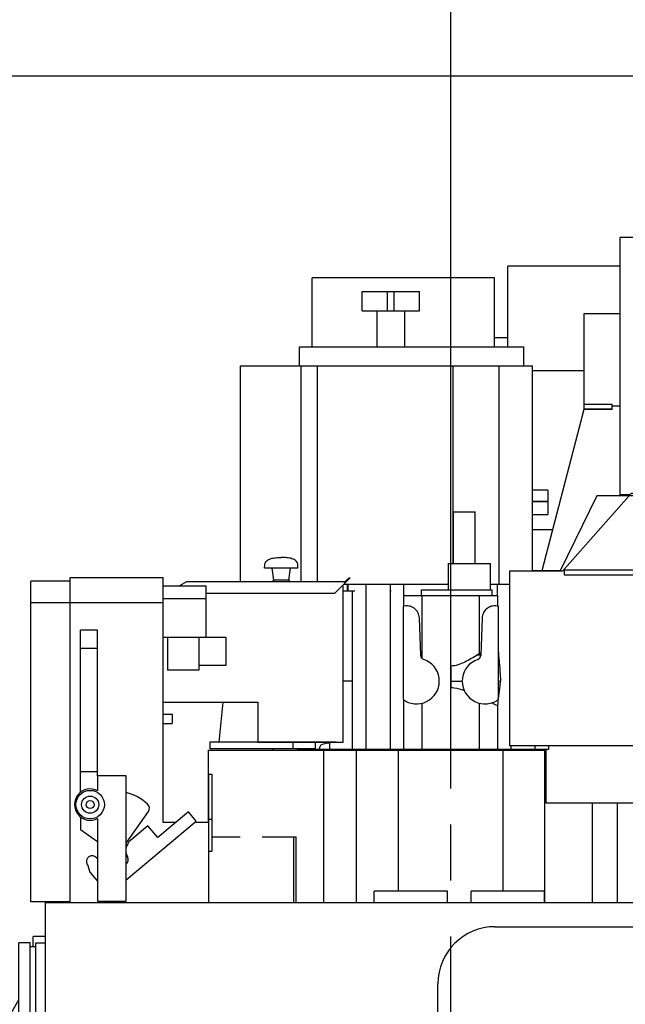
# Model space of a CAD drawing. Header units: millimetres. Extents: x 0 to 1189, y 0 to 841.
# Tile 74 of 77: x 1012 to 1065, y 658 to 744. Entities that reach past the tile are written whole.
import ezdxf
from ezdxf.enums import TextEntityAlignment as Align

# ---------------------------------------------------------------- set-up
doc = ezdxf.new("R2010")
doc.units = ezdxf.units.MM
doc.header["$LTSCALE"] = 65.395
doc.linetypes.add('CENTER', pattern=[0.6, 0.375, -0.075, 0.075, -0.075])
doc.layers.get('0').update_dxf_attribs({"linetype": 'CONTINUOUS'})
for name, color, linetype in [('1907_040000_TLKS_KS_V_ABL241', 7, 'CONTINUOUS'), ('1907_042000_TLKS_KS_TL_V_ABL264', 7, 'CONTINUOUS'), ('1907_060000_TLKS_KGS_V_ABL221', 7, 'CONTINUOUS'), ('1907_061000_TLKS_KGS_V_ABL222', 7, 'CONTINUOUS'), ('1907_116500_05_SIMPLE1_A#AF0_ABL269', 7, 'CONTINUOUS'), ('1907_116500_05_SIMPLE1_T1_A_PBL280', 7, 'CONTINUOUS'), ('1907_116500_05_SIMPLE1_T2_A_PBL270', 7, 'CONTINUOUS'), ('1907_116500_05_SIMPLE1_T2_A_PBL272', 7, 'CONTINUOUS'), ('1907_116500_05_SIMPLE1_T3_A_PBL279', 7, 'CONTINUOUS'), ('1907_210700_31_SIMPLE1_T1_X_PBL256', 7, 'CONTINUOUS'), ('1907_210700_31_SIMPLE1_X_ABL255', 7, 'CONTINUOUS'), ('1907_452000_12_SIMPLE1_A_ABL232', 7, 'CONTINUOUS'), ('1907_452000_12_SIMPLE1_T1_A_PBL233', 7, 'CONTINUOUS'), ('1907_724700_04_SIMPLE1_B_ABL277', 7, 'CONTINUOUS'), ('1907_724700_04_SIMPLE1_T1_B_PBL278', 7, 'CONTINUOUS'), ('1907_725700_05_SIMPLE1_T1_X_PBL266', 7, 'CONTINUOUS'), ('1907_725700_05_SIMPLE1_X_ABL265', 7, 'CONTINUOUS'), ('1937_000000_TLKS_MARKETING_ABL214', 7, 'CONTINUOUS'), ('1937_030000_TLKS_V_ABL215', 7, 'CONTINUOUS'), ('1937_100000_TLKS_V_ABL216', 7, 'CONTINUOUS'), ('1937_111000_12_SIMPLE1_D_ABL219', 7, 'CONTINUOUS'), ('1937_111000_12_SIMPLE1_T1_D_PBL220', 7, 'CONTINUOUS'), ('1937_111000_12_SIMPLE1_T2_D_PBL254', 7, 'CONTINUOUS'), ('1937_111200_08_SIMPLE1_T11_X_PBL621', 7, 'CONTINUOUS'), ('1937_111200_08_SIMPLE1_T12_X_PBL239', 7, 'CONTINUOUS'), ('1937_111200_08_SIMPLE1_T1_X_PBL234', 7, 'CONTINUOUS'), ('1937_111200_08_SIMPLE1_T3_X_PBL238', 7, 'CONTINUOUS'), ('1937_111200_08_SIMPLE1_T4_X_PBL230', 7, 'CONTINUOUS'), ('1937_111200_08_SIMPLE1_T5_X_PBL271', 7, 'CONTINUOUS'), ('1937_111200_08_SIMPLE1_T6_X_PBL240', 7, 'CONTINUOUS'), ('1937_111200_08_SIMPLE1_T7_X_PBL231', 7, 'CONTINUOUS'), ('1937_111200_08_SIMPLE1_T8_X_PBL235', 7, 'CONTINUOUS'), ('1937_111200_08_SIMPLE1_X_ABL229', 7, 'CONTINUOUS'), ('1937_171000_05_SIMPLE1_A_ABL236', 7, 'CONTINUOUS'), ('1937_171000_05_SIMPLE1_T1_A_PBL248', 7, 'CONTINUOUS'), ('1937_171000_05_SIMPLE1_T2_A_PBL263', 7, 'CONTINUOUS'), ('1937_171000_05_SIMPLE1_T3_A_PBL237', 7, 'CONTINUOUS'), ('1937_171000_05_SIMPLE1_T4_A_PBL257', 7, 'CONTINUOUS'), ('1937_200000_TLKS_V_ABL245', 7, 'CONTINUOUS'), ('1937_700000_TLKS_V_ABL258', 7, 'CONTINUOUS'), ('1937_722000_12_SIMPLE1_B_ABL259', 7, 'CONTINUOUS'), ('1937_722000_12_SIMPLE1_T1_B_PBL260', 7, 'CONTINUOUS'), ('left_3_VBL213', 7, 'CONTINUOUS')]:
    doc.layers.add(name, color=color, linetype=linetype)
doc.styles.get("Standard").update_dxf_attribs({"font": 'txt', "width": 0.6})
doc.dimstyles.new('DIMSTYLE_2', dxfattribs={"dimtxt": 3.5, "dimasz": 3.5, "dimexe": 1.8, "dimexo": 0, "dimgap": 0.875, "dimtad": 1, "dimdec": 0, "dimlfac": 20, "dimdsep": 46, "dimtxsty": 'Standard', "dimblk": '_FILLED', "dimblk1": '_FILLED', "dimblk2": '_FILLED', "dimcen": 0.09, "dimadec": 0, "dimazin": 0, "dimtp": 2, "dimtm": 2, "dimtfac": 1, "dimtdec": 0, "dimtofl": 0, "dimtmove": 0, "dimatfit": 3, "dimldrblk": '_FILLED', "dimfxl": 1, "dimtolj": 1, "dimarcsym": 0})
doc.dimstyles.new('DIMSTYLE_3', dxfattribs={"dimtxt": 3.5, "dimasz": 3.5, "dimexe": 1.8, "dimexo": 0, "dimgap": 0.875, "dimtad": 1, "dimdec": 0, "dimlfac": 20, "dimdsep": 46, "dimtxsty": 'Standard', "dimblk": '_FILLED', "dimblk1": '_FILLED', "dimblk2": '_FILLED', "dimcen": 0.09, "dimadec": 0, "dimazin": 0, "dimtp": 1.2, "dimtm": 1.2, "dimtfac": 1, "dimtdec": 0, "dimtofl": 0, "dimtmove": 0, "dimatfit": 3, "dimldrblk": '_FILLED', "dimfxl": 1, "dimtolj": 1, "dimarcsym": 0})
doc.dimstyles.new('DIMSTYLE_7', dxfattribs={"dimtxt": 3.5, "dimasz": 3.5, "dimexe": 1.8, "dimexo": 0, "dimgap": 0.875, "dimtad": 1, "dimdec": 0, "dimlfac": 20, "dimdsep": 46, "dimtxsty": 'Standard', "dimblk": '_FILLED', "dimblk1": '_FILLED', "dimblk2": '_FILLED', "dimcen": 0.09, "dimadec": 0, "dimazin": 0, "dimtp": 1, "dimtm": 1, "dimtfac": 1, "dimtdec": 0, "dimtofl": 0, "dimtmove": 0, "dimatfit": 3, "dimldrblk": '_FILLED', "dimfxl": 1, "dimtolj": 1, "dimarcsym": 0})

# ---------------------------------------------------------------- blocks, each defined once
blk = doc.blocks.new('_FILLED')
at = {"color": 0, "linetype": 'ByBlock'}
blk.add_solid([(0, 0), (-1, 0.167), (-1, -0.167)], dxfattribs=at)
blk = doc.blocks.new('*D11')
at = {"color": 2, "linetype": 'Continuous'}
for p, q in [((1079.875, 739.194), (976.7, 739.194)), ((978.5, 739.194), (978.5, 655.847)), ((978.5, 572.5), (978.5, 655.847)), ((1011.25, 572.5), (976.7, 572.5))]:
    blk.add_line(p, q, dxfattribs=at)
at = {"color": 2, "linetype": 'Continuous', "xscale": 3.5, "yscale": 3.5, "zscale": 3.5}
for p, rotation in [((978.5, 739.194), 90), ((978.5, 572.5), 270)]:
    blk.add_blockref('_FILLED', p, dxfattribs=dict(at, rotation=rotation))
at = {"color": 2, "linetype": 'Continuous'}
for s, width, p in [(')', 0.333333, (977.625, 660.889)), ('3334', 0.636905, (977.625, 655.847)), ('(', 0.333333, (977.625, 650.805))]:
    blk.add_text(s, height=3.5, rotation=90, dxfattribs=dict(at, width=width)).set_placement(p, align=Align.CENTER)
blk = doc.blocks.new('*D13')
at = {"color": 2, "linetype": 'Continuous'}
for p, q in [((1113.362, 739.194), (1145.986, 739.194)), ((1144.186, 739.194), (1144.186, 643.297)), ((1144.186, 547.4), (1144.186, 643.297)), ((1063.334, 547.4), (1145.986, 547.4))]:
    blk.add_line(p, q, dxfattribs=at)
at = {"color": 2, "linetype": 'Continuous', "xscale": 3.5, "yscale": 3.5, "zscale": 3.5}
for p, rotation in [((1144.186, 739.194), 90), ((1144.186, 547.4), 270)]:
    blk.add_blockref('_FILLED', p, dxfattribs=dict(at, rotation=rotation))
at = {"color": 2, "linetype": 'Continuous', "width": 0.654762}
blk.add_text('3836', height=3.5, rotation=90, dxfattribs=at).set_placement((1143.311, 643.297), align=Align.CENTER)
blk = doc.blocks.new('*D33')
at = {"color": 2, "linetype": 'Continuous'}
for p, q in [((1050, 676.75), (1050, 752.214)), ((1098.095, 744.004), (1098.095, 752.214)), ((1050, 750.414), (1074.047, 750.414)), ((1098.095, 750.414), (1074.047, 750.414))]:
    blk.add_line(p, q, dxfattribs=at)
at = {"color": 2, "linetype": 'Continuous', "xscale": 3.5, "yscale": 3.5, "zscale": 3.5, "rotation": 180}
blk.add_blockref('_FILLED', (1050, 750.414), dxfattribs=at)
at = {"color": 2, "linetype": 'Continuous', "xscale": 3.5, "yscale": 3.5, "zscale": 3.5}
blk.add_blockref('_FILLED', (1098.095, 750.414), dxfattribs=at)
at = {"color": 2, "linetype": 'Continuous', "width": 0.690476}
blk.add_text('962', height=3.5, dxfattribs=at).set_placement((1074.047, 751.289), align=Align.CENTER)
blk = doc.blocks.new('*D36')
at = {"color": 2, "linetype": 'Continuous'}
for p, q in [((1050, 697.146), (1050, 762.214)), ((1124.186, 635.07), (1124.186, 762.214)), ((1050, 760.414), (1087.093, 760.414)), ((1124.186, 760.414), (1087.093, 760.414))]:
    blk.add_line(p, q, dxfattribs=at)
at = {"color": 2, "linetype": 'Continuous', "xscale": 3.5, "yscale": 3.5, "zscale": 3.5, "rotation": 180}
blk.add_blockref('_FILLED', (1050, 760.414), dxfattribs=at)
at = {"color": 2, "linetype": 'Continuous', "xscale": 3.5, "yscale": 3.5, "zscale": 3.5}
blk.add_blockref('_FILLED', (1124.186, 760.414), dxfattribs=at)
at = {"color": 2, "linetype": 'Continuous', "width": 0.636905}
blk.add_text('1484', height=3.5, dxfattribs=at).set_placement((1087.092, 761.289), align=Align.CENTER)
blk = doc.blocks.new('1937_111000_12_SIMPLE1_T1_D_PBL220', base_point=(1049.582, 612.131))
at = {"layer": '1937_111000_12_SIMPLE1_T1_D_PBL220', "color": 2, "linetype": 'CENTER'}
blk.add_line((1050, 600), (1050, 676.75), dxfattribs=at)
at = {"layer": '1937_111000_12_SIMPLE1_T1_D_PBL220', "color": 7, "linetype": 'Continuous'}
for p, q in [((1014.5, 623.75), (1014.5, 666.75)), ((1014.5, 666.75), (1016.65, 666.75)), ((1028.8, 666.75), (1080.5, 666.75))]:
    blk.add_line(p, q, dxfattribs=at)
blk = doc.blocks.new('1937_111000_12_SIMPLE1_T2_D_PBL254', base_point=(1046.675, 673.425))
at = {"layer": '1937_111000_12_SIMPLE1_T2_D_PBL254', "color": 7, "linetype": 'Continuous'}
for p, q in [((1028.75, 680.1), (1028.75, 673.75)), ((1028.75, 680.1), (1058.35, 680.1)), ((1038.871, 666.75), (1038.871, 680.1)), ((1041.75, 666.75), (1041.75, 680.1)), ((1045.422, 667.75), (1045.422, 680.1)), ((1054.578, 667.75), (1054.578, 680.1)), ((1058.25, 666.75), (1058.25, 680.1)), ((1062.409, 666.75), (1062.409, 675.455)), ((1064.6, 666.75), (1064.6, 675.455)), ((1029.05, 672.5), (1031.551, 672.5)), ((1033.48, 672.5), (1036.451, 672.5)), ((1036.244, 666.75), (1036.244, 672.5)), ((1036.451, 666.75), (1036.451, 672.5))]:
    blk.add_line(p, q, dxfattribs=at)
blk = doc.blocks.new('1937_111000_12_SIMPLE1_D_ABL219', base_point=(1049.582, 613.806))
at = {"layer": '1937_111000_12_SIMPLE1_T1_D_PBL220'}
blk.add_blockref('1937_111000_12_SIMPLE1_T1_D_PBL220', (1049.582, 612.131), dxfattribs=at)
at = {"layer": '1937_111000_12_SIMPLE1_T2_D_PBL254'}
blk.add_blockref('1937_111000_12_SIMPLE1_T2_D_PBL254', (1046.675, 673.425), dxfattribs=at)
blk = doc.blocks.new('1937_111200_08_SIMPLE1_T4_X_PBL230', base_point=(1008.5, 594.875))
at = {"layer": '1937_111200_08_SIMPLE1_T4_X_PBL230', "color": 7, "linetype": 'Continuous'}
for p, q in [((998.5, 591.875), (998.5, 597.875)), ((1018.5, 597.875), (998.5, 597.875)), ((999.5, 597.375), (1010, 597.375)), ((1010, 596.975), (999.5, 596.975)), ((998.9, 592.375), (998.9, 596.375)), ((1010.6, 592.375), (1010.6, 596.375)), ((1011, 592.375), (1011, 596.375)), ((998.9, 592.375), (998.5, 592.375)), ((1011, 592.375), (1010.6, 592.375)), ((1018.5, 591.875), (998.5, 591.875))]:
    blk.add_line(p, q, dxfattribs=at)
for centre, radius, start, end in [((999.5, 596.375), 1, 90, 180), ((1010, 596.375), 1, 0, 90), ((999.5, 596.375), 0.6, 90, 180), ((1010, 596.375), 0.6, 0, 90)]:
    blk.add_arc(centre, radius, start, end, dxfattribs=at)
blk = doc.blocks.new('1937_111200_08_SIMPLE1_T7_X_PBL231', base_point=(1012.9, 647.45))
at = {"layer": '1937_111200_08_SIMPLE1_T7_X_PBL231', "color": 7, "linetype": 'Continuous'}
for p, q in [((1012.15, 631.7), (1012.15, 663.2)), ((1013.15, 663.2), (1012.15, 663.2)), ((1013.15, 631.7), (1013.15, 663.2)), ((1013.15, 662.9), (1013.65, 662.9)), ((1013.15, 632), (1013.65, 632)), ((1013.15, 631.7), (1012.15, 631.7))]:
    blk.add_line(p, q, dxfattribs=at)
blk = doc.blocks.new('1937_111200_08_SIMPLE1_T1_X_PBL234', base_point=(1010.803, 637.875))
at = {"layer": '1937_111200_08_SIMPLE1_T1_X_PBL234', "color": 7, "linetype": 'Continuous'}
for p, q in [((1013.4, 662.9), (1013.4, 663.75)), ((1014.5, 663.75), (1013.4, 663.75)), ((1012.15, 658.232), (1008.819, 652.462)), ((1007.844, 630.857), (1007.106, 632.885)), ((1013.4, 623.75), (1013.4, 632)), ((1009.876, 625.275), (1008.323, 629.543)), ((1013.4, 612), (1013.4, 612.25)), ((1014.5, 612), (1013.4, 612))]:
    blk.add_line(p, q, dxfattribs=at)
blk.add_arc((1028.954, 640.837), 23.25, 150, 200, dxfattribs=at)
blk = doc.blocks.new('1937_111200_08_SIMPLE1_T8_X_PBL235', base_point=(1014.075, 647.45))
at = {"layer": '1937_111200_08_SIMPLE1_T8_X_PBL235', "color": 7, "linetype": 'Continuous'}
for p, q in [((1013.65, 631.7), (1013.65, 663.2)), ((1013.65, 663.2), (1014.5, 663.2)), ((1013.65, 631.7), (1014.5, 631.7))]:
    blk.add_line(p, q, dxfattribs=at)
blk = doc.blocks.new('1937_111200_08_SIMPLE1_T3_X_PBL238', base_point=(1019, 598.5))
at = {"layer": '1937_111200_08_SIMPLE1_T3_X_PBL238', "color": 7, "linetype": 'Continuous'}
for p, q in [((1018.5, 585.25), (1018.5, 611.75)), ((1019.5, 611.75), (1018.5, 611.75)), ((1019.5, 606.001), (1019.5, 610.24)), ((1019.5, 585.25), (1018.5, 585.25))]:
    blk.add_line(p, q, dxfattribs=at)
blk = doc.blocks.new('1937_111200_08_SIMPLE1_T12_X_PBL239', base_point=(1018.325, 598.875))
at = {"layer": '1937_111200_08_SIMPLE1_T12_X_PBL239', "color": 7, "linetype": 'Continuous'}
for p, q in [((1017.2, 597.875), (1017.2, 612.25)), ((1017.5, 597.875), (1017.5, 612.25)), ((1019.45, 612.25), (1019.45, 611.75)), ((1017.2, 585.5), (1017.2, 591.875)), ((1017.5, 585.5), (1017.5, 591.875)), ((1017.5, 590.55), (1018.5, 590.55)), ((1017.5, 588.511), (1017.2, 588.511)), ((1017.5, 585.5), (1017.2, 585.5)), ((1018.5, 585.6), (1017.5, 585.6))]:
    blk.add_line(p, q, dxfattribs=at)
blk = doc.blocks.new('1937_111200_08_SIMPLE1_T6_X_PBL240', base_point=(1083.25, 601.152))
at = {"layer": '1937_111200_08_SIMPLE1_T6_X_PBL240', "color": 7, "linetype": 'Continuous'}
for p, q in [((1080.55, 602.655), (1080.55, 616.804)), ((1080.65, 615.55), (1080.55, 615.55)), ((1082.5, 603.56), (1082.5, 608.75)), ((1082.8, 608.75), (1082.8, 603.78)), ((1085.075, 608.75), (1085.075, 604.721)), ((1085.95, 608.75), (1085.95, 604.803)), ((1082.8, 606.1), (1085.075, 606.1)), ((1080.55, 585.6), (1080.55, 595.855)), ((1082.5, 585.5), (1082.5, 594.95)), ((1082.8, 594.73), (1082.8, 585.5)), ((1082.5, 591.95), (1080.55, 591.95)), ((1082.5, 590.55), (1080.55, 590.55)), ((1082.5, 585.6), (1080.55, 585.6)), ((1082.5, 585.5), (1082.8, 585.5))]:
    blk.add_line(p, q, dxfattribs=at)
blk = doc.blocks.new('1937_111200_08_SIMPLE1_T5_X_PBL271', base_point=(1063.625, 650.875))
at = {"layer": '1937_111200_08_SIMPLE1_T5_X_PBL271', "color": 7, "linetype": 'Continuous'}
for p, q in [((1053.875, 664.625), (1073.375, 664.625)), ((1048.875, 642.125), (1048.875, 659.625)), ((1078.375, 659.625), (1078.375, 642.125)), ((1073.375, 637.125), (1053.875, 637.125))]:
    blk.add_line(p, q, dxfattribs=at)
for centre, start, end in [((1053.875, 659.625), 90, 180), ((1073.375, 659.625), 0, 90), ((1053.875, 642.125), 180, 270), ((1073.375, 642.125), 270, 360)]:
    blk.add_arc(centre, 5, start, end, dxfattribs=at)
blk = doc.blocks.new('1937_111200_08_SIMPLE1_T11_X_PBL621', base_point=(1030.5, 641.25))
at = {"layer": '1937_111200_08_SIMPLE1_T11_X_PBL621', "color": 7, "linetype": 'Continuous'}
blk.add_circle((1030.5, 641.25), 8.25, dxfattribs=at)
blk = doc.blocks.new('1937_111200_08_SIMPLE1_X_ABL229', base_point=(1042.225, 624.938))
at = {"layer": '1937_111200_08_SIMPLE1_T11_X_PBL621'}
blk.add_blockref('1937_111200_08_SIMPLE1_T11_X_PBL621', (1030.5, 641.25), dxfattribs=at)
at = {"layer": '1937_111200_08_SIMPLE1_T12_X_PBL239'}
blk.add_blockref('1937_111200_08_SIMPLE1_T12_X_PBL239', (1018.325, 598.875), dxfattribs=at)
at = {"layer": '1937_111200_08_SIMPLE1_T1_X_PBL234'}
blk.add_blockref('1937_111200_08_SIMPLE1_T1_X_PBL234', (1010.803, 637.875), dxfattribs=at)
at = {"layer": '1937_111200_08_SIMPLE1_T3_X_PBL238'}
blk.add_blockref('1937_111200_08_SIMPLE1_T3_X_PBL238', (1019, 598.5), dxfattribs=at)
at = {"layer": '1937_111200_08_SIMPLE1_T4_X_PBL230'}
blk.add_blockref('1937_111200_08_SIMPLE1_T4_X_PBL230', (1008.5, 594.875), dxfattribs=at)
at = {"layer": '1937_111200_08_SIMPLE1_T5_X_PBL271'}
blk.add_blockref('1937_111200_08_SIMPLE1_T5_X_PBL271', (1063.625, 650.875), dxfattribs=at)
at = {"layer": '1937_111200_08_SIMPLE1_T6_X_PBL240'}
blk.add_blockref('1937_111200_08_SIMPLE1_T6_X_PBL240', (1083.25, 601.152), dxfattribs=at)
at = {"layer": '1937_111200_08_SIMPLE1_T7_X_PBL231'}
blk.add_blockref('1937_111200_08_SIMPLE1_T7_X_PBL231', (1012.9, 647.45), dxfattribs=at)
at = {"layer": '1937_111200_08_SIMPLE1_T8_X_PBL235'}
blk.add_blockref('1937_111200_08_SIMPLE1_T8_X_PBL235', (1014.075, 647.45), dxfattribs=at)
blk = doc.blocks.new('1937_171000_05_SIMPLE1_T3_A_PBL237', base_point=(1032.815, 687.83))
at = {"layer": '1937_171000_05_SIMPLE1_T3_A_PBL237', "color": 7, "linetype": 'Continuous'}
for p, q in [((1026.848, 694.85), (1026.241, 694.5)), ((1040.83, 694.85), (1026.848, 694.85)), ((1039.83, 693.85), (1040.83, 694.85)), ((1040.56, 680.811), (1040.56, 694.58)), ((1028.55, 693.85), (1039.83, 693.85)), ((1024.8, 684.311), (1033.085, 684.311)), ((1033.085, 684.311), (1033.085, 680.811)), ((1033.085, 680.811), (1040.56, 680.811))]:
    blk.add_line(p, q, dxfattribs=at)
blk = doc.blocks.new('1937_171000_05_SIMPLE1_T1_A_PBL248', base_point=(1027.894, 680.994))
at = {"layer": '1937_171000_05_SIMPLE1_T1_A_PBL248', "color": 7, "linetype": 'Continuous'}
for p, q in [((1040.76, 694.887), (1041.113, 695.239)), ((1041.166, 695.186), (1040.83, 694.85)), ((1041.113, 695.239), (1041.166, 695.186))]:
    blk.add_line(p, q, dxfattribs=at)
for centre, radius, start, end in [((1040.672, 694.975), 0.125, 270, 315), ((1014.75, 666.95), 0.2, 230.69319, 270), ((1015.85, 666.95), 0.2, 270, 309.30681)]:
    blk.add_arc(centre, radius, start, end, dxfattribs=at)
blk = doc.blocks.new('1937_171000_05_SIMPLE1_T4_A_PBL257', base_point=(1035.15, 695.925))
at = {"layer": '1937_171000_05_SIMPLE1_T4_A_PBL257', "color": 7, "linetype": 'Continuous'}
for p, q in [((1033.688, 696.05), (1033.699, 696.337)), ((1036.612, 696.05), (1033.688, 696.05)), ((1034.5, 695), (1034.338, 696.05)), ((1035.8, 695), (1035.963, 696.05)), ((1036.612, 696.05), (1036.601, 696.337)), ((1034.425, 694.85), (1034.443, 695)), ((1035.857, 695), (1034.443, 695)), ((1035.875, 694.85), (1035.857, 695))]:
    blk.add_line(p, q, dxfattribs=at)
for points in [[(1033.699, 696.337), (1033.702, 696.411), (1033.734, 696.55), (1033.863, 696.71), (1034.028, 696.817), (1034.289, 696.92), (1034.669, 696.986), (1034.984, 697), (1035.15, 697)], [(1036.601, 696.337), (1036.598, 696.411), (1036.566, 696.55), (1036.437, 696.71), (1036.272, 696.817), (1036.011, 696.92), (1035.631, 696.986), (1035.316, 697), (1035.15, 697)]]:
    blk.add_open_spline(points, degree=3, knots=[0, 0, 0, 0, 0.126668, 0.235274, 0.344342, 0.460019, 0.715186, 1, 1, 1, 1], dxfattribs=at)
blk = doc.blocks.new('1937_171000_05_SIMPLE1_T2_A_PBL263', base_point=(1034.395, 680.155))
at = {"layer": '1937_171000_05_SIMPLE1_T2_A_PBL263', "color": 7, "linetype": 'Continuous'}
blk.add_line((1034.395, 680.21), (1034.395, 680.1), dxfattribs=at)
blk = doc.blocks.new('1937_171000_05_SIMPLE1_A_ABL236', base_point=(1027.894, 681.875))
at = {"layer": '1937_171000_05_SIMPLE1_T1_A_PBL248'}
blk.add_blockref('1937_171000_05_SIMPLE1_T1_A_PBL248', (1027.894, 680.994), dxfattribs=at)
at = {"layer": '1937_171000_05_SIMPLE1_T2_A_PBL263'}
blk.add_blockref('1937_171000_05_SIMPLE1_T2_A_PBL263', (1034.395, 680.155), dxfattribs=at)
at = {"layer": '1937_171000_05_SIMPLE1_T3_A_PBL237'}
blk.add_blockref('1937_171000_05_SIMPLE1_T3_A_PBL237', (1032.815, 687.83), dxfattribs=at)
at = {"layer": '1937_171000_05_SIMPLE1_T4_A_PBL257'}
blk.add_blockref('1937_171000_05_SIMPLE1_T4_A_PBL257', (1035.15, 695.925), dxfattribs=at)
blk = doc.blocks.new('1907_116500_05_SIMPLE1_T2_A_PBL270', base_point=(1046.5, 667.25))
at = {"layer": '1907_116500_05_SIMPLE1_T2_A_PBL270', "color": 7, "linetype": 'Continuous'}
for p, q in [((1043.3, 666.75), (1043.3, 667.75)), ((1049.7, 667.75), (1043.3, 667.75)), ((1049.7, 666.75), (1049.7, 667.75))]:
    blk.add_line(p, q, dxfattribs=at)
blk = doc.blocks.new('1907_116500_05_SIMPLE1_T2_A_PBL272', base_point=(1055, 667.25))
at = {"layer": '1907_116500_05_SIMPLE1_T2_A_PBL272', "color": 7, "linetype": 'Continuous'}
for p, q in [((1051.8, 666.75), (1051.8, 667.75)), ((1058.2, 667.75), (1051.8, 667.75)), ((1058.2, 666.75), (1058.2, 667.75))]:
    blk.add_line(p, q, dxfattribs=at)
blk = doc.blocks.new('1907_116500_05_SIMPLE1_T3_A_PBL279', base_point=(1057.835, 702.4))
at = {"layer": '1907_116500_05_SIMPLE1_T3_A_PBL279', "color": 7, "linetype": 'Continuous'}
for p, q in [((1058.5, 702.9), (1057.17, 702.9)), ((1058.5, 702.9), (1058.5, 701.9)), ((1058.5, 701.9), (1057.17, 701.9))]:
    blk.add_line(p, q, dxfattribs=at)
blk = doc.blocks.new('1907_116500_05_SIMPLE1_T1_A_PBL280', base_point=(1057.835, 701.325))
at = {"layer": '1907_116500_05_SIMPLE1_T1_A_PBL280', "color": 7, "linetype": 'Continuous'}
for p, q in [((1057.17, 701.9), (1058.5, 701.9)), ((1058.5, 701.9), (1058.5, 700.75)), ((1057.17, 700.75), (1058.5, 700.75))]:
    blk.add_line(p, q, dxfattribs=at)
blk = doc.blocks.new('1907_116500_05_SIMPLE1_A#AF0_ABL269', base_point=(1050.9, 684.825))
at = {"layer": '1907_116500_05_SIMPLE1_T1_A_PBL280'}
blk.add_blockref('1907_116500_05_SIMPLE1_T1_A_PBL280', (1057.835, 701.325), dxfattribs=at)
at = {"layer": '1907_116500_05_SIMPLE1_T2_A_PBL270'}
blk.add_blockref('1907_116500_05_SIMPLE1_T2_A_PBL270', (1046.5, 667.25), dxfattribs=at)
at = {"layer": '1907_116500_05_SIMPLE1_T2_A_PBL272'}
blk.add_blockref('1907_116500_05_SIMPLE1_T2_A_PBL272', (1055, 667.25), dxfattribs=at)
at = {"layer": '1907_116500_05_SIMPLE1_T3_A_PBL279'}
blk.add_blockref('1907_116500_05_SIMPLE1_T3_A_PBL279', (1057.835, 702.4), dxfattribs=at)
blk = doc.blocks.new('1937_100000_TLKS_V_ABL216', base_point=(1043.625, 625.15))
at = {"layer": '1907_116500_05_SIMPLE1_A#AF0_ABL269'}
blk.add_blockref('1907_116500_05_SIMPLE1_A#AF0_ABL269', (1050.9, 684.825), dxfattribs=at)
at = {"layer": '1937_111000_12_SIMPLE1_D_ABL219'}
blk.add_blockref('1937_111000_12_SIMPLE1_D_ABL219', (1049.582, 613.806), dxfattribs=at)
at = {"layer": '1937_111200_08_SIMPLE1_X_ABL229'}
blk.add_blockref('1937_111200_08_SIMPLE1_X_ABL229', (1042.225, 624.938), dxfattribs=at)
at = {"layer": '1937_171000_05_SIMPLE1_A_ABL236'}
blk.add_blockref('1937_171000_05_SIMPLE1_A_ABL236', (1027.894, 681.875), dxfattribs=at)
blk = doc.blocks.new('1907_210700_31_SIMPLE1_T1_X_PBL256', base_point=(1043.75, 700.2))
at = {"layer": '1907_210700_31_SIMPLE1_T1_X_PBL256', "color": 7, "linetype": 'Continuous'}
for p, q in [((1042.25, 718.6), (1042.25, 720.3)), ((1042.25, 720.3), (1047.25, 720.3)), ((1044.469, 718.6), (1044.469, 720.3)), ((1045.031, 718.6), (1045.031, 720.3)), ((1047.25, 718.6), (1047.25, 720.3)), ((1042.25, 718.6), (1047.25, 718.6)), ((1043.536, 715.452), (1043.536, 718.6)), ((1045.964, 715.452), (1045.964, 718.6)), ((1036.748, 713.802), (1036.748, 715.452)), ((1036.748, 715.452), (1056.402, 715.452)), ((1056.402, 713.802), (1056.402, 715.452)), ((1031.585, 694.85), (1031.585, 713.802)), ((1031.585, 713.802), (1057.17, 713.802)), ((1036.888, 694.85), (1036.888, 713.802)), ((1038.331, 694.85), (1038.331, 713.802)), ((1050.2, 696.475), (1050.2, 713.802)), ((1054.227, 694.65), (1054.227, 713.802)), ((1057.17, 695.785), (1057.17, 713.802)), ((1050.25, 696.475), (1050.25, 700.995)), ((1050.25, 700.995), (1052.15, 700.995)), ((1052.15, 696.475), (1052.15, 700.995)), ((1049.799, 694.15), (1049.799, 696.475)), ((1049.799, 696.475), (1053.475, 696.475)), ((1053.475, 694.15), (1053.475, 696.475)), ((1040.56, 694.081), (1041.592, 694.081)), ((1040.63, 694.65), (1049.799, 694.65)), ((1040.924, 694.65), (1040.924, 694.081)), ((1040.977, 694.65), (1040.977, 694.081)), ((1041.4, 680.2), (1041.4, 694.081)), ((1042.537, 694.081), (1042.6, 694.081)), ((1042.6, 680.2), (1042.6, 694.65)), ((1044.7, 694.65), (1044.7, 680.2)), ((1044.7, 694.081), (1044.763, 694.081)), ((1045.9, 693.65), (1045.9, 694.65)), ((1047.425, 693.65), (1047.425, 694.15)), ((1047.425, 694.15), (1053.625, 694.15)), ((1053.475, 694.65), (1055.15, 694.65)), ((1053.625, 693.65), (1053.625, 694.15)), ((1054.1, 693.65), (1054.1, 694.65)), ((1045.899, 692.721), (1045.899, 693.65)), ((1045.899, 693.65), (1054.122, 693.65)), ((1047.489, 688.135), (1047.489, 693.65)), ((1052.511, 688.554), (1052.511, 693.65)), ((1054.122, 692.716), (1054.122, 693.65)), ((1045.824, 692.7), (1045.824, 684.603)), ((1054.176, 684.603), (1054.176, 692.7)), ((1047.364, 688.412), (1047.249, 691.688)), ((1052.751, 691.688), (1052.636, 688.412)), ((1052.353, 688.448), (1052.637, 688.448)), ((1052.643, 688.615), (1052.511, 688.554)), ((1054.176, 688.448), (1054.215, 688.448)), ((1050, 687.471), (1050, 685.585)), ((1054.335, 686.849), (1054.348, 686.15)), ((1041.4, 686.15), (1040.56, 686.15)), ((1050, 686.15), (1051.005, 686.15)), ((1054.176, 686.15), (1054.348, 686.15)), ((1054.321, 685.739), (1054.339, 685.934)), ((1029.718, 680.807), (1030.046, 684.311)), ((1045.899, 680.2), (1045.899, 684.501)), ((1047.489, 680.2), (1047.489, 684.215)), ((1052.511, 680.2), (1052.511, 684.215)), ((1053.581, 684.238), (1053.585, 684.236)), ((1054.122, 680.2), (1054.122, 683.975)), ((1028.9, 680.807), (1028.9, 680.21)), ((1039.952, 680.807), (1028.9, 680.807)), ((1038.113, 680.21), (1028.9, 680.21)), ((1036.15, 680.807), (1036.15, 680.21)), ((1036.55, 680.2), (1036.55, 680.21)), ((1036.55, 680.2), (1058.6, 680.2)), ((1038.113, 680.807), (1038.113, 680.21)), ((1038.702, 680.2), (1038.702, 680.1)), ((1039.39, 680.2), (1039.39, 680.807)), ((1039.952, 680.811), (1039.952, 680.807)), ((1055.3, 680.2), (1055.3, 680.52)), ((1057.4, 680.2), (1057.4, 680.52)), ((1058.6, 680.2), (1058.6, 680.52))]:
    blk.add_line(p, q, dxfattribs=at)
for centre, radius, start, end in [((1046.15, 691.65), 1.1, 2, 107.26228), ((1053.85, 691.65), 1.1, 72.73772, 178), ((1046.995, 686.153), 2, 240.9337, 71.33083), ((1047.764, 688.426), 0.4, 182, 251.33083), ((1053.005, 686.153), 2, 108.66917, 299.0663), ((1054.45, 685.505), 3.613, 122.46837, 125.47461), ((1052.236, 688.426), 0.4, 288.66917, 358), ((1045.858, 687.671), 8.393, 5.30761, 7.66489), ((1051.876, 686.15), 2.472, 354.97112, 359.9937), ((1046.276, 684.859), 0.519, 209.44391, 240.9337), ((1053.724, 684.859), 0.519, 299.0663, 330.55609), ((1037.022, 649.445), 38.532, 63.65416, 64.54225)]:
    blk.add_arc(centre, radius, start, end, dxfattribs=at)
for centre, major_axis, ratio, start_param, end_param in [((1039.35, 638.412), (0, 48.39), 0.034909, 0.522795, 0.528521), ((1039.35, 679.331), (1.689, 0), 0.81068, 1.54705, 1.87394)]:
    blk.add_ellipse(centre, major_axis=major_axis, ratio=ratio, start_param=start_param, end_param=end_param, dxfattribs=at)
for points, knots in [([(1052.353, 688.448), (1051.987, 688.228), (1051.258, 687.798), (1050.427, 687.471), (1050, 687.471)], [0, 0, 0, 0, 0.50026, 1, 1, 1, 1]), ([(1054.335, 686.851), (1054.332, 686.986), (1054.313, 687.52), (1054.259, 688.052), (1054.215, 688.448)], [0, 0, 0, 0, 0.254155, 1, 1, 1, 1]), ([(1050, 685.585), (1050.101, 685.585), (1050.504, 685.56), (1050.896, 685.444), (1051.178, 685.337)], [0, 0, 0, 0, 0.250711, 1, 1, 1, 1]), ([(1054.122, 683.975), (1054.146, 684.26), (1054.224, 684.847), (1054.295, 685.435), (1054.321, 685.739)], [0, 0, 0, 0, 0.483168, 1, 1, 1, 1]), ([(1038.846, 680.638), (1038.769, 680.618), (1038.653, 680.576), (1038.537, 680.461), (1038.509, 680.38), (1038.507, 680.339)], [0, 0, 0, 0, 0.494836, 0.743003, 1, 1, 1, 1])]:
    blk.add_open_spline(points, degree=3, knots=knots, dxfattribs=at)
blk = doc.blocks.new('1907_210700_31_SIMPLE1_X_ABL255', base_point=(1043.749975, 700.2))
at = {"layer": '1907_210700_31_SIMPLE1_T1_X_PBL256'}
blk.add_blockref('1907_210700_31_SIMPLE1_T1_X_PBL256', (1043.749975, 700.2), dxfattribs=at)
blk = doc.blocks.new('1937_200000_TLKS_V_ABL245', base_point=(1050.8725, 600.25))
at = {"layer": '1907_210700_31_SIMPLE1_X_ABL255'}
blk.add_blockref('1907_210700_31_SIMPLE1_X_ABL255', (1043.749975, 700.2), dxfattribs=at)
blk = doc.blocks.new('1937_722000_12_SIMPLE1_T1_B_PBL260', base_point=(1084.152, 702.308))
at = {"layer": '1937_722000_12_SIMPLE1_T1_B_PBL260', "color": 7, "linetype": 'Continuous'}
for p, q in [((1069.497, 725.039), (1072.668, 729.16)), ((1072.668, 729.16), (1113.154, 729.16)), ((1113.154, 682.345), (1113.154, 729.16)), ((1064.838, 702.386), (1064.838, 725.039)), ((1069.497, 725.039), (1064.838, 725.039)), ((1110.422, 722.452), (1113.154, 724.424)), ((1094.003, 722.452), (1094.003, 680.495)), ((1094.003, 722.452), (1110.422, 722.452)), ((1110.422, 682.345), (1110.422, 722.452)), ((1061.65, 718.355), (1061.65, 710.022)), ((1064.838, 718.355), (1061.65, 718.355)), ((1061.65, 710.426), (1064.148, 710.426)), ((1064.148, 709.974), (1064.148, 710.426)), ((1061.65, 709.974), (1057.993, 695.817)), ((1061.65, 710.022), (1064.148, 710.022)), ((1064.148, 709.974), (1061.65, 709.974)), ((1064.838, 710.259), (1064.148, 710.259)), ((1062.788, 702.387), (1059.579, 695.816)), ((1065.851, 702.63), (1059.795, 695.785)), ((1065.634, 702.386), (1062.788, 702.387)), ((1064.838, 702.525), (1065.758, 702.525)), ((1066.6, 702.388), (1065.637, 702.388)), ((1065.851, 702.63), (1087.807, 702.63)), ((1066.6, 702.63), (1066.6, 695.87)), ((1093.741, 696.696), (1087.807, 702.63)), ((1087.911, 702.525), (1094.003, 702.525)), ((1093.741, 684.175), (1093.741, 696.696)), ((1055.15, 695.785), (1055.15, 680.52)), ((1059.795, 695.785), (1055.15, 695.785)), ((1059.579, 695.816), (1057.17, 695.817)), ((1059.95, 695.87), (1059.95, 695.47)), ((1066.6, 695.87), (1059.95, 695.87)), ((1059.95, 695.47), (1066.6, 695.47)), ((1066.6, 695.47), (1066.6, 680.47)), ((1088.292, 677.681), (1093.741, 684.175)), ((1094.003, 682.345), (1113.154, 682.345)), ((1099, 682.345), (1099, 680.47)), ((1111.65, 682.345), (1111.65, 680.47)), ((1055.15, 680.52), (1066.6, 680.52)), ((1058.35, 675.455), (1058.35, 680.2)), ((1066.6, 680.47), (1086.214, 680.47)), ((1073.75, 680.234), (1073.75, 680.47)), ((1078.1, 680.47), (1078.1, 680.4)), ((1080.1, 680.47), (1080.1, 680.4)), ((1086.214, 680.47), (1087.894, 679.06)), ((1092.5, 680.47), (1090.632, 680.47)), ((1094.003, 680.495), (1090.653, 680.495)), ((1092.5, 680.495), (1092.5, 677.72)), ((1092.75, 680.495), (1092.75, 677.72)), ((1111.65, 680.47), (1092.75, 680.47)), ((1087.894, 679.06), (1087.38, 678.447)), ((1087.38, 678.447), (1088.292, 677.681)), ((1092.75, 677.72), (1092.5, 677.72)), ((1072.075, 675.455), (1058.35, 675.455))]:
    blk.add_line(p, q, dxfattribs=at)
blk = doc.blocks.new('1937_722000_12_SIMPLE1_B_ABL259', base_point=(1084.1521, 702.3075))
at = {"layer": '1937_722000_12_SIMPLE1_T1_B_PBL260'}
blk.add_blockref('1937_722000_12_SIMPLE1_T1_B_PBL260', (1084.1521, 702.3075), dxfattribs=at)
blk = doc.blocks.new('1937_700000_TLKS_V_ABL258', base_point=(1084.1521, 702.3075))
at = {"layer": '1937_722000_12_SIMPLE1_B_ABL259'}
blk.add_blockref('1937_722000_12_SIMPLE1_B_ABL259', (1084.1521, 702.3075), dxfattribs=at)
blk = doc.blocks.new('1937_030000_TLKS_V_ABL215', base_point=(1055.8271, 638.28))
at = {"layer": '1937_100000_TLKS_V_ABL216'}
blk.add_blockref('1937_100000_TLKS_V_ABL216', (1043.625, 625.15), dxfattribs=at)
at = {"layer": '1937_200000_TLKS_V_ABL245'}
blk.add_blockref('1937_200000_TLKS_V_ABL245', (1050.8725, 600.25), dxfattribs=at)
at = {"layer": '1937_700000_TLKS_V_ABL258'}
blk.add_blockref('1937_700000_TLKS_V_ABL258', (1084.1521, 702.3075), dxfattribs=at)
blk = doc.blocks.new('1907_452000_12_SIMPLE1_T1_A_PBL233', base_point=(1021.737, 681))
at = {"layer": '1907_452000_12_SIMPLE1_T1_A_PBL233', "color": 7, "linetype": 'Continuous'}
for p, q in [((1013.2, 666.8), (1013.2, 694.9)), ((1016.65, 694.9), (1013.2, 694.9)), ((1016.65, 666.75), (1016.65, 695.25)), ((1016.65, 695.25), (1024.8, 695.25)), ((1024.8, 673.75), (1024.8, 695.25)), ((1024.8, 694.5), (1028.55, 694.5)), ((1028.55, 694.5), (1028.55, 690)), ((1024.8, 693.4), (1028.55, 693.4)), ((1013.2, 693.05), (1024.8, 693.05)), ((1017.55, 676.401), (1017.55, 690.625)), ((1019.055, 690.625), (1017.55, 690.625)), ((1019.055, 677.85), (1019.055, 690.625)), ((1024.8, 690), (1030.275, 690)), ((1025.175, 690), (1025.175, 687.1)), ((1027.925, 690), (1027.925, 687.1)), ((1030.275, 690), (1030.275, 687.528)), ((1017.55, 689.032), (1019.055, 689.032)), ((1027.925, 687.1), (1025.175, 687.1)), ((1030.275, 687.528), (1027.925, 687.528)), ((1024.8, 683.25), (1025.6, 683.25)), ((1025.6, 683.25), (1025.6, 682.45)), ((1024.8, 682.45), (1025.6, 682.45)), ((1017.55, 678.232), (1019.055, 678.232)), ((1019.05, 677.85), (1019.05, 676.537)), ((1021.55, 677.85), (1019.05, 677.85)), ((1021.55, 666.85), (1021.55, 677.85)), ((1028.8, 666.75), (1028.8, 678)), ((1028.8, 678), (1029.05, 678)), ((1029.05, 678), (1029.05, 671.25)), ((1017.55, 676.5), (1017.687, 676.5)), ((1017.55, 674.249), (1017.55, 673.13)), ((1021.55, 671.935), (1023.501, 674.721)), ((1027.017, 674.682), (1024.336, 672.432)), ((1027.692, 673.878), (1027.017, 674.682)), ((1019.05, 674.113), (1019.05, 666.85)), ((1021.55, 668.724), (1027.692, 673.878)), ((1023.468, 673.467), (1021.936, 672.181)), ((1024.336, 672.432), (1023.468, 673.467)), ((1025.906, 673.75), (1024.8, 673.75)), ((1028.8, 673.75), (1027.539, 673.75)), ((1028.8, 674.05), (1029.05, 674.05)), ((1017.55, 673.13), (1019.05, 672.08)), ((1028.8, 671.25), (1029.05, 671.25)), ((1018.152, 670.089), (1018.381, 669.416)), ((1019.05, 670.564), (1018.964, 670.666)), ((1021.561, 670.104), (1021.55, 670.095)), ((1018.381, 669.416), (1019.05, 668.619)), ((1016.65, 666.8), (1013.2, 666.8)), ((1016.65, 666.75), (1028.8, 666.75)), ((1019.05, 666.85), (1021.55, 666.85))]:
    blk.add_line(p, q, dxfattribs=at)
for radius in [1.25, 0.75, 0.35]:
    blk.add_circle((1018.4, 675.325), radius, dxfattribs=at)
for centre, radius, start, end in [((1018.4, 675.325), 1.375, 61.78852, 298.21148), ((1020.55, 672.25), 4.25, 47.33772, 76.23901), ((1023.091, 675.008), 0.5, 325.0066, 47.33772), ((1022.675, 671.3), 1.15, 130, 167.2004), ((1018.581, 670.345), 0.5, 40, 210.78435), ((1022.675, 671.3), 1.15, 189.74267, 209.5262), ((1021.239, 670.487), 0.5, 310, 29.51999)]:
    blk.add_arc(centre, radius, start, end, dxfattribs=at)
blk = doc.blocks.new('1907_452000_12_SIMPLE1_A_ABL232', base_point=(1021.7375, 681))
at = {"layer": '1907_452000_12_SIMPLE1_T1_A_PBL233'}
blk.add_blockref('1907_452000_12_SIMPLE1_T1_A_PBL233', (1021.7375, 681), dxfattribs=at)
blk = doc.blocks.new('1907_061000_TLKS_KGS_V_ABL222', base_point=(1058.912, 634.775))
at = {"layer": '1907_452000_12_SIMPLE1_A_ABL232'}
blk.add_blockref('1907_452000_12_SIMPLE1_A_ABL232', (1021.737, 681), dxfattribs=at)
blk = doc.blocks.new('1907_060000_TLKS_KGS_V_ABL221', base_point=(1058.9125, 634.775))
at = {"layer": '1907_061000_TLKS_KGS_V_ABL222'}
blk.add_blockref('1907_061000_TLKS_KGS_V_ABL222', (1058.9125, 634.775), dxfattribs=at)
blk = doc.blocks.new('1907_725700_05_SIMPLE1_T1_X_PBL266', base_point=(1069.917, 729.728))
at = {"layer": '1907_725700_05_SIMPLE1_T1_X_PBL266', "color": 2, "linetype": 'CENTER'}
blk.add_line((1098.095, 744.004), (1098.095, 732.747), dxfattribs=at)
at = {"layer": '1907_725700_05_SIMPLE1_T1_X_PBL266', "color": 7, "linetype": 'Continuous'}
for p, q in [((1095.377, 729.573), (1100.813, 729.573)), ((1037.845, 715.452), (1037.845, 721.518)), ((1053.82, 721.518), (1037.845, 721.518)), ((1053.82, 715.452), (1053.82, 721.518)), ((1055, 716.259), (1053.82, 716.259))]:
    blk.add_line(p, q, dxfattribs=at)
for points, knots in [([(1094.39, 729.331), (1094.522, 729.417), (1094.85, 729.537), (1095.193, 729.573), (1095.377, 729.573)], [0, 0, 0, 0, 0.460584, 1, 1, 1, 1]), ([(1100.813, 729.573), (1100.997, 729.573), (1101.34, 729.537), (1101.668, 729.417), (1101.8, 729.331)], [0, 0, 0, 0, 0.539416, 1, 1, 1, 1]), ([(1094.202, 729.161), (1094.213, 729.176), (1094.267, 729.242), (1094.335, 729.296), (1094.39, 729.331)], [0, 0, 0, 0, 0.229108, 1, 1, 1, 1]), ([(1101.8, 729.331), (1101.82, 729.319), (1101.889, 729.27), (1101.952, 729.211), (1101.988, 729.161)], [0, 0, 0, 0, 0.272582, 1, 1, 1, 1])]:
    blk.add_open_spline(points, degree=3, knots=knots, dxfattribs=at)
blk = doc.blocks.new('1907_725700_05_SIMPLE1_X_ABL265', base_point=(1069.917, 729.728))
at = {"layer": '1907_725700_05_SIMPLE1_T1_X_PBL266'}
blk.add_blockref('1907_725700_05_SIMPLE1_T1_X_PBL266', (1069.917, 729.728), dxfattribs=at)
blk = doc.blocks.new('1907_724700_04_SIMPLE1_T1_B_PBL278', base_point=(1059.919, 710.964))
at = {"layer": '1907_724700_04_SIMPLE1_T1_B_PBL278', "color": 7, "linetype": 'Continuous'}
for p, q in [((1055, 715.452), (1055, 722.522)), ((1064.838, 722.522), (1055, 722.522)), ((1061.65, 713.352), (1057.17, 713.352)), ((1058.92, 699.406), (1057.17, 699.406))]:
    blk.add_line(p, q, dxfattribs=at)
blk = doc.blocks.new('1907_724700_04_SIMPLE1_B_ABL277', base_point=(1059.919, 710.964))
at = {"layer": '1907_724700_04_SIMPLE1_T1_B_PBL278'}
blk.add_blockref('1907_724700_04_SIMPLE1_T1_B_PBL278', (1059.919, 710.964), dxfattribs=at)
blk = doc.blocks.new('1907_042000_TLKS_KS_TL_V_ABL264', base_point=(1069.917, 692.052))
at = {"layer": '1907_724700_04_SIMPLE1_B_ABL277'}
blk.add_blockref('1907_724700_04_SIMPLE1_B_ABL277', (1059.919, 710.964), dxfattribs=at)
at = {"layer": '1907_725700_05_SIMPLE1_X_ABL265'}
blk.add_blockref('1907_725700_05_SIMPLE1_X_ABL265', (1069.917, 729.728), dxfattribs=at)
blk = doc.blocks.new('1907_040000_TLKS_KS_V_ABL241', base_point=(1058.038, 663.038))
at = {"layer": '1907_042000_TLKS_KS_TL_V_ABL264'}
blk.add_blockref('1907_042000_TLKS_KS_TL_V_ABL264', (1069.917, 692.052), dxfattribs=at)
blk = doc.blocks.new('1937_000000_TLKS_MARKETING_ABL214', base_point=(1055.827, 645.702))
at = {"layer": '1907_040000_TLKS_KS_V_ABL241'}
blk.add_blockref('1907_040000_TLKS_KS_V_ABL241', (1058.038, 663.038), dxfattribs=at)
at = {"layer": '1907_060000_TLKS_KGS_V_ABL221'}
blk.add_blockref('1907_060000_TLKS_KGS_V_ABL221', (1058.912, 634.775), dxfattribs=at)
at = {"layer": '1937_030000_TLKS_V_ABL215'}
blk.add_blockref('1937_030000_TLKS_V_ABL215', (1055.827, 638.28), dxfattribs=at)
blk = doc.blocks.new('LEFT_3_VBL213', base_point=(1061.343, 645.702))
at = {"layer": '1937_000000_TLKS_MARKETING_ABL214'}
blk.add_blockref('1937_000000_TLKS_MARKETING_ABL214', (1055.827, 645.702), dxfattribs=at)

msp = doc.modelspace()

# ---------------------------------------------------------------- block references
at = {"layer": 'left_3_VBL213'}
msp.add_blockref('LEFT_3_VBL213', (1061.34275, 645.70176), dxfattribs=at)

# ---------------------------------------------------------------- dimensions: what is measured, and where the dimension line sits
at = {"color": 2, "linetype": 'Continuous'}
for base, p1, p2, dimstyle, picture, middle in [((1124.1855, 760.4137), (1050, 697.14589), (1124.1855, 635.07), 'DIMSTYLE_3', '*D36', (1086.75892, 760.4137)), ((1098.095, 750.4137), (1050, 676.75), (1098.095, 744.00353), 'DIMSTYLE_7', '*D33', (1073.71359, 750.4137))]:
    dim = msp.add_linear_dim(base=base, p1=p1, p2=p2, dimstyle=dimstyle, dxfattribs=at)
    dim.commit()
    dim.dimension.update_dxf_attribs({"geometry": picture, "text_midpoint": middle, "dimtype": 160})
dim = msp.add_linear_dim(base=(978.5, 739.1937), p1=(1011.25, 572.5), p2=(1079.87526, 739.1937), angle=90, text='(<>)', dimstyle='DIMSTYLE_2', dxfattribs=at)
dim.commit()
dim.dimension.update_dxf_attribs({"geometry": '*D11', "text_midpoint": (978.5, 655.84685), "dimtype": 160})
dim = msp.add_linear_dim(base=(1144.1855, 739.1937), p1=(1063.3337, 547.4), p2=(1113.36195, 739.1937), angle=90, dimstyle='DIMSTYLE_2', dxfattribs=at)
dim.commit()
dim.dimension.update_dxf_attribs({"geometry": '*D13', "text_midpoint": (1144.1855, 642.96353), "dimtype": 160})

doc.saveas('drawing.dxf')
